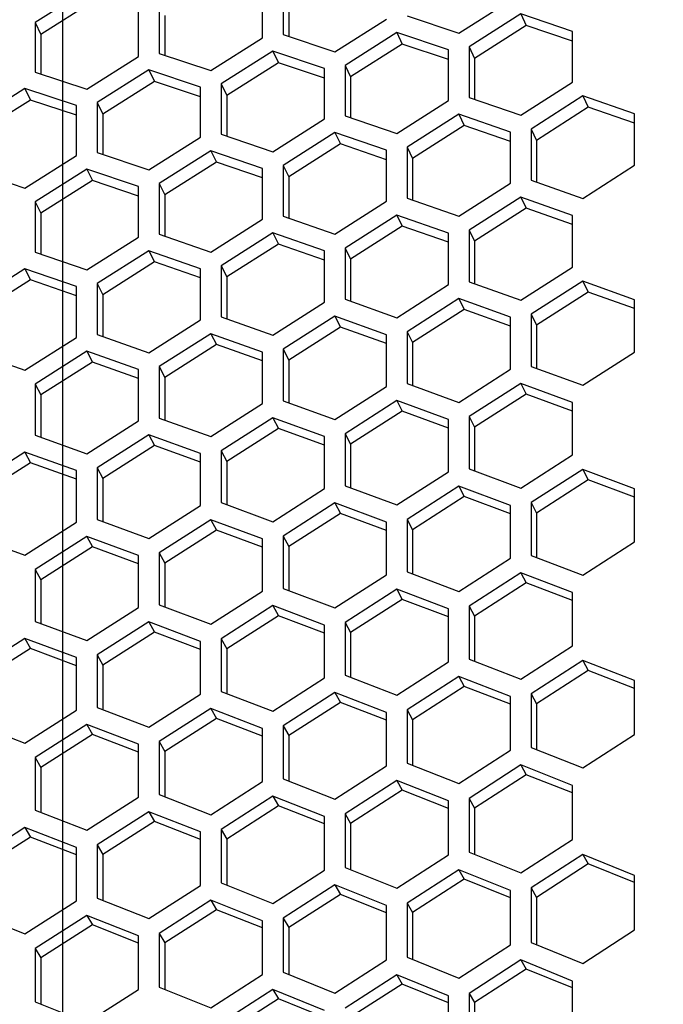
# Model space of a CAD drawing. Header units: millimetres. Extents: x 0 to 420, y 0 to 297.
# Tile 254 of 256: x 243.09 to 246.1, y 231.71 to 236.32. Entities that reach past the tile are written whole.
import ezdxf

# ---------------------------------------------------------------- set-up
doc = ezdxf.new("R2010")
doc.units = ezdxf.units.MM
doc.header["$LTSCALE"] = 23.1
doc.layers.get('0').update_dxf_attribs({"linetype": 'CONTINUOUS'})
doc.layers.add('DIM_PILOTEES', color=7, linetype='CONTINUOUS')
doc.styles.add('TEXTSTYLE_2', font='txt', dxfattribs={"width": 0.97619})
doc.styles.add('TEXTSTYLE_3', font='txt', dxfattribs={"width": 1.071429})
doc.styles.add('TEXTSTYLE_6', font='txt', dxfattribs={"width": 1.178571})
doc.dimstyles.new('DIMSTYLE_1', dxfattribs={"dimtxt": 2.5, "dimasz": 0.1875, "dimexe": 0.125, "dimexo": 0.0625, "dimgap": 1.25, "dimtad": 0, "dimtih": 1, "dimtoh": 1, "dimdsep": 46, "dimtxsty": 'TEXTSTYLE_2', "dimblk": '_FILLED', "dimblk1": '_FILLED', "dimblk2": '_FILLED', "dimcen": 0.09, "dimazin": 2, "dimtfac": 1, "dimtofl": 0, "dimtmove": 0, "dimatfit": 3, "dimldrblk": '_FILLED', "dimfxl": 1, "dimtolj": 1, "dimarcsym": 0})
doc.dimstyles.new('DIMSTYLE_2', dxfattribs={"dimtxt": 2.5, "dimasz": 0.1875, "dimexe": 0.125, "dimexo": 0.0625, "dimgap": 1.25, "dimtad": 0, "dimtih": 1, "dimtoh": 1, "dimdsep": 46, "dimtxsty": 'TEXTSTYLE_3', "dimblk": '_FILLED', "dimblk1": '_FILLED', "dimblk2": '_FILLED', "dimcen": 0.09, "dimazin": 2, "dimtfac": 1, "dimtofl": 0, "dimtmove": 0, "dimatfit": 3, "dimldrblk": '_FILLED', "dimfxl": 1, "dimtolj": 1, "dimarcsym": 0})
doc.dimstyles.new('DIMSTYLE_5', dxfattribs={"dimtxt": 2.5, "dimasz": 0.1875, "dimexe": 0.125, "dimexo": 0.0625, "dimgap": 1.25, "dimtad": 0, "dimtih": 1, "dimtoh": 1, "dimdsep": 46, "dimtxsty": 'TEXTSTYLE_6', "dimblk": '_FILLED', "dimblk1": '_FILLED', "dimblk2": '_FILLED', "dimcen": 0.09, "dimazin": 2, "dimtfac": 1, "dimtofl": 0, "dimtmove": 0, "dimatfit": 3, "dimldrblk": '_FILLED', "dimfxl": 1, "dimtolj": 1, "dimarcsym": 0})

# ---------------------------------------------------------------- blocks, each defined once
blk = doc.blocks.new('_FILLED')
at = {"color": 0, "linetype": 'BYBLOCK'}
blk.add_solid([(0, 0), (-1, 0.167), (-1, -0.167)], dxfattribs=at)
blk = doc.blocks.new('*D0')
at = {"layer": 'DIM_PILOTEES', "color": 2, "linetype": 'CONTINUOUS'}
for p, q in [((218.8808, 254.2086), (215.0951, 254.2086)), ((215.2201, 254.2086), (215.2201, 191.7537)), ((273.8528, 254.2086), (218.8808, 254.2086)), ((215.2201, 129.4471), (215.2201, 186.7537)), ((218.8808, 129.4471), (215.0951, 129.4471)), ((273.8782, 129.4471), (218.8808, 129.4471))]:
    blk.add_line(p, q, dxfattribs=at)
at = {"layer": 'DIM_PILOTEES', "color": 2, "linetype": 'CONTINUOUS', "xscale": 0.1875, "yscale": 0.1875, "zscale": 0.1875}
for p, rotation in [((215.2201, 254.2086), 90), ((215.2201, 129.4471), 270)]:
    blk.add_blockref('_FILLED', p, dxfattribs=dict(at, rotation=rotation))
at = {"layer": 'DIM_PILOTEES', "color": 2, "linetype": 'CONTINUOUS', "insert": (215.2201, 190.5037), "char_height": 2.5, "width": 10.982143, "attachment_point": 2, "line_spacing_factor": 0.9, "style": 'TEXTSTYLE_2'}
blk.add_mtext('{\\ftxt;\\W0.0001;\\H0.0001;\\~}{\\ftxt;\\W2.9285714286;\\H2.5; }{\\ftxt;\\W0.0001;\\H0.0001;\\~}', dxfattribs=at)
blk = doc.blocks.new('*D1')
at = {"layer": 'DIM_PILOTEES', "color": 2, "linetype": 'CONTINUOUS'}
for p, q in [((226.3883, 264.6125), (226.3883, 265.9875)), ((243.2945, 264.6125), (243.2945, 265.9875)), ((226.3883, 265.8625), (225.8883, 265.8625)), ((243.2945, 265.8625), (243.7945, 265.8625)), ((226.3883, 206.2157), (226.3883, 264.6125)), ((243.2945, 226.5584), (243.2945, 264.6125))]:
    blk.add_line(p, q, dxfattribs=at)
at = {"layer": 'DIM_PILOTEES', "color": 2, "linetype": 'CONTINUOUS', "xscale": 0.1875, "yscale": 0.1875, "zscale": 0.1875}
blk.add_blockref('_FILLED', (226.3883, 265.8625), dxfattribs=at)
at = {"layer": 'DIM_PILOTEES', "color": 2, "linetype": 'CONTINUOUS', "xscale": 0.1875, "yscale": 0.1875, "zscale": 0.1875, "rotation": 180}
blk.add_blockref('_FILLED', (243.2945, 265.8625), dxfattribs=at)
at = {"layer": 'DIM_PILOTEES', "color": 2, "linetype": 'CONTINUOUS', "insert": (235.5503, 267.1125), "char_height": 2.5, "width": 8.035714, "attachment_point": 2, "line_spacing_factor": 0.9, "style": 'TEXTSTYLE_3'}
blk.add_mtext('{\\ftxt;\\W0.0001;\\H0.0001;\\~}{\\ftxt;\\W2.1428571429;\\H2.5; }{\\ftxt;\\W0.0001;\\H0.0001;\\~}', dxfattribs=at)
blk = doc.blocks.new('*D8')
at = {"layer": 'DIM_PILOTEES', "color": 2, "linetype": 'CONTINUOUS'}
for p, q in [((226.3883, 276.7141), (226.3883, 278.0891)), ((276.2211, 276.7141), (276.2211, 278.0891)), ((226.3883, 277.9641), (248.9616, 277.9641)), ((276.2211, 277.9641), (257.3545, 277.9641)), ((226.3883, 206.2157), (226.3883, 276.7141)), ((276.2211, 241.6204), (276.2211, 276.7141))]:
    blk.add_line(p, q, dxfattribs=at)
at = {"layer": 'DIM_PILOTEES', "color": 2, "linetype": 'CONTINUOUS', "xscale": 0.1875, "yscale": 0.1875, "zscale": 0.1875, "rotation": 180}
blk.add_blockref('_FILLED', (226.3883, 277.9641), dxfattribs=at)
at = {"layer": 'DIM_PILOTEES', "color": 2, "linetype": 'CONTINUOUS', "xscale": 0.1875, "yscale": 0.1875, "zscale": 0.1875}
blk.add_blockref('_FILLED', (276.2211, 277.9641), dxfattribs=at)
at = {"layer": 'DIM_PILOTEES', "color": 2, "linetype": 'CONTINUOUS', "insert": (253.158, 279.2141), "char_height": 2.5, "width": 8.839286, "attachment_point": 2, "line_spacing_factor": 0.9, "style": 'TEXTSTYLE_6'}
blk.add_mtext('{\\ftxt;\\W0.0001;\\H0.0001;\\~}{\\ftxt;\\W2.3571428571;\\H2.5; }{\\ftxt;\\W0.0001;\\H0.0001;\\~}', dxfattribs=at)

msp = doc.modelspace()

# ---------------------------------------------------------------- linework, layer by layer
at = {"color": 3, "linetype": 'CONTINUOUS'}
for p, q in [((243.4071, 236.4559), (243.1656, 236.3037)), ((244.2281, 236.2328), (244.2281, 236.4658)), ((244.3247, 236.4805), (244.3247, 236.2474)), ((243.7452, 236.3921), (243.7452, 236.1599)), ((245.1458, 236.2536), (245.3873, 236.4077)), ((243.6486, 236.1454), (243.6486, 236.3774)), ((245.4356, 236.3443), (245.1941, 236.1901)), ((245.677, 236.2624), (245.4356, 236.3443)), ((243.1656, 236.3037), (243.1656, 236.0725)), ((244.5662, 236.1667), (244.8077, 236.3203)), ((244.9043, 236.3349), (245.1458, 236.2536)), ((244.856, 236.2571), (244.6145, 236.1034)), ((245.0975, 236.1757), (244.856, 236.2571)), ((245.677, 236.0249), (245.677, 236.2624)), ((243.9867, 236.0797), (244.2281, 236.2328)), ((244.3247, 236.2474), (244.5662, 236.1667)), ((243.7452, 236.1599), (243.9867, 236.0797)), ((244.2764, 236.17), (244.035, 236.0167)), ((244.5179, 236.089), (244.2764, 236.17)), ((245.0975, 235.9392), (245.0975, 236.1757)), ((245.1941, 236.1901), (245.1941, 235.9535)), ((243.4071, 235.9927), (243.6486, 236.1454)), ((243.1656, 236.0725), (243.4071, 235.9927)), ((243.6969, 236.0828), (243.4554, 235.93)), ((243.9384, 236.0023), (243.6969, 236.0828)), ((244.5179, 235.8534), (244.5179, 236.089)), ((244.6145, 236.1034), (244.6145, 235.8677)), ((245.4356, 235.8703), (245.677, 236.0249)), ((243.1173, 235.9956), (242.8759, 235.8433)), ((243.3588, 235.9156), (243.1173, 235.9956)), ((243.9384, 235.7677), (243.9384, 236.0023)), ((244.035, 236.0167), (244.035, 235.782)), ((243.4554, 235.93), (243.4554, 235.6962)), ((244.856, 235.785), (245.0975, 235.9392)), ((245.1941, 235.9535), (245.4356, 235.8703)), ((245.7253, 235.9606), (245.4839, 235.8058)), ((245.9668, 235.8767), (245.7253, 235.9606)), ((243.3588, 235.682), (243.3588, 235.9156)), ((244.2764, 235.6997), (244.5179, 235.8534)), ((244.6145, 235.8677), (244.856, 235.785)), ((245.1458, 235.8751), (244.9043, 235.7209)), ((245.3873, 235.7917), (245.1458, 235.8751)), ((245.9668, 235.6367), (245.9668, 235.8767)), ((245.3873, 235.5526), (245.3873, 235.7917)), ((245.4839, 235.8058), (245.4839, 235.5666)), ((243.6969, 235.6145), (243.9384, 235.7677)), ((244.035, 235.782), (244.2764, 235.6997)), ((244.5662, 235.7897), (244.3247, 235.6359)), ((244.8077, 235.7067), (244.5662, 235.7897)), ((243.9867, 235.7042), (243.7452, 235.5509)), ((244.2281, 235.6217), (243.9867, 235.7042)), ((244.8077, 235.4686), (244.8077, 235.7067)), ((244.9043, 235.7209), (244.9043, 235.4826)), ((243.1173, 235.5292), (243.3588, 235.682)), ((243.4554, 235.6962), (243.6969, 235.6145)), ((242.8759, 235.6105), (243.1173, 235.5292)), ((243.4071, 235.6188), (243.1656, 235.4659)), ((243.6486, 235.5367), (243.4071, 235.6188)), ((244.2281, 235.3846), (244.2281, 235.6217)), ((244.3247, 235.6359), (244.3247, 235.3986)), ((245.7253, 235.4814), (245.9668, 235.6367)), ((245.4839, 235.5666), (245.7253, 235.4814)), ((243.6486, 235.3006), (243.6486, 235.5367)), ((243.7452, 235.5509), (243.7452, 235.3146)), ((245.1458, 235.3979), (245.3873, 235.5526)), ((244.5662, 235.3144), (244.8077, 235.4686)), ((244.9043, 235.4826), (245.1458, 235.3979)), ((245.4356, 235.4877), (245.1941, 235.3328)), ((245.677, 235.4022), (245.4356, 235.4877)), ((243.1656, 235.4659), (243.1656, 235.2306)), ((243.9867, 235.2308), (244.2281, 235.3846)), ((244.3247, 235.3986), (244.5662, 235.3144)), ((244.856, 235.404), (244.6145, 235.2496)), ((245.0975, 235.319), (244.856, 235.404)), ((245.677, 235.1607), (245.677, 235.4022)), ((245.1941, 235.3328), (245.1941, 235.0921)), ((243.4071, 235.1473), (243.6486, 235.3006)), ((243.7452, 235.3146), (243.9867, 235.2308)), ((244.2764, 235.3202), (244.035, 235.1664)), ((244.5179, 235.2357), (244.2764, 235.3202)), ((245.0975, 235.0784), (245.0975, 235.319)), ((244.6145, 235.2496), (244.6145, 235.0098)), ((243.1656, 235.2306), (243.4071, 235.1473)), ((243.6969, 235.2365), (243.4554, 235.0831)), ((243.9384, 235.1525), (243.6969, 235.2365)), ((244.5179, 234.9961), (244.5179, 235.2357)), ((243.1173, 235.1528), (242.8759, 234.9999)), ((243.3588, 235.0692), (243.1173, 235.1528)), ((243.9384, 234.9138), (243.9384, 235.1525)), ((244.035, 235.1664), (244.035, 234.9275)), ((245.4356, 235.0054), (245.677, 235.1607)), ((243.3588, 234.8316), (243.3588, 235.0692)), ((243.4554, 235.0831), (243.4554, 234.8453)), ((244.856, 234.9236), (245.0975, 235.0784)), ((245.1941, 235.0921), (245.4356, 235.0054)), ((245.7253, 235.0948), (245.4839, 234.9395)), ((245.9668, 235.0074), (245.7253, 235.0948)), ((244.6145, 235.0098), (244.856, 234.9236)), ((245.1458, 235.0128), (244.9043, 234.858)), ((245.3873, 234.9259), (245.1458, 235.0128)), ((244.2764, 234.8418), (244.5179, 234.9961)), ((245.9668, 234.7633), (245.9668, 235.0074)), ((244.035, 234.9275), (244.2764, 234.8418)), ((244.5662, 234.9308), (244.3247, 234.7765)), ((244.8077, 234.8444), (244.5662, 234.9308)), ((245.3873, 234.6828), (245.3873, 234.9259)), ((245.4839, 234.9395), (245.4839, 234.6962)), ((243.6969, 234.76), (243.9384, 234.9138)), ((243.1173, 234.6782), (243.3588, 234.8316)), ((243.4554, 234.8453), (243.6969, 234.76)), ((243.9867, 234.8489), (243.7452, 234.695)), ((244.2281, 234.7629), (243.9867, 234.8489)), ((244.8077, 234.6023), (244.8077, 234.8444)), ((244.9043, 234.858), (244.9043, 234.6157)), ((242.8759, 234.763), (243.1173, 234.6782)), ((243.4071, 234.7669), (243.1656, 234.6135)), ((243.6486, 234.6814), (243.4071, 234.7669)), ((244.2281, 234.5218), (244.2281, 234.7629)), ((244.3247, 234.7765), (244.3247, 234.5352)), ((245.7253, 234.6076), (245.9668, 234.7633)), ((243.7452, 234.695), (243.7452, 234.4547)), ((245.4839, 234.6962), (245.7253, 234.6076)), ((243.6486, 234.4412), (243.6486, 234.6814)), ((245.1458, 234.5275), (245.3873, 234.6828)), ((243.1656, 234.6135), (243.1656, 234.3741)), ((244.5662, 234.4475), (244.8077, 234.6023)), ((244.9043, 234.6157), (245.1458, 234.5275)), ((245.4356, 234.6164), (245.1941, 234.461)), ((245.677, 234.5274), (245.4356, 234.6164)), ((243.9867, 234.3675), (244.2281, 234.5218)), ((244.3247, 234.5352), (244.5662, 234.4475)), ((244.856, 234.5361), (244.6145, 234.3813)), ((245.0975, 234.4477), (244.856, 234.5361)), ((245.677, 234.2819), (245.677, 234.5274)), ((244.2764, 234.4559), (244.035, 234.3015)), ((244.5179, 234.368), (244.2764, 234.4559)), ((245.1941, 234.461), (245.1941, 234.2163)), ((243.4071, 234.2874), (243.6486, 234.4412)), ((243.7452, 234.4547), (243.9867, 234.3675)), ((245.0975, 234.2032), (245.0975, 234.4477)), ((243.1656, 234.3741), (243.4071, 234.2874)), ((243.6969, 234.3757), (243.4554, 234.2218)), ((243.9384, 234.2882), (243.6969, 234.3757)), ((244.5179, 234.1244), (244.5179, 234.368)), ((244.6145, 234.3813), (244.6145, 234.1376)), ((243.1173, 234.2954), (242.8759, 234.142)), ((243.3588, 234.2085), (243.1173, 234.2954)), ((243.9384, 234.0457), (243.9384, 234.2882)), ((244.035, 234.3015), (244.035, 234.0588)), ((245.4356, 234.1262), (245.677, 234.2819)), ((243.3588, 233.9669), (243.3588, 234.2085)), ((243.4554, 234.2218), (243.4554, 233.98)), ((244.856, 234.0479), (245.0975, 234.2032)), ((245.1941, 234.2163), (245.4356, 234.1262)), ((245.7253, 234.2146), (245.4839, 234.0588)), ((245.9668, 234.1237), (245.7253, 234.2146)), ((244.6145, 234.1376), (244.856, 234.0479)), ((245.1458, 234.1362), (244.9043, 233.9808)), ((245.3873, 234.0458), (245.1458, 234.1362)), ((244.2764, 233.9697), (244.5179, 234.1244)), ((245.9668, 233.8758), (245.9668, 234.1237)), ((243.6969, 233.8914), (243.9384, 234.0457)), ((244.035, 234.0588), (244.2764, 233.9697)), ((244.5662, 234.0577), (244.3247, 233.9029)), ((244.8077, 233.9678), (244.5662, 234.0577)), ((245.3873, 233.7989), (245.3873, 234.0458)), ((245.4839, 234.0588), (245.4839, 233.8117)), ((243.1173, 233.8131), (243.3588, 233.9669)), ((243.4554, 233.98), (243.6969, 233.8914)), ((243.9867, 233.9792), (243.7452, 233.8249)), ((244.2281, 233.8899), (243.9867, 233.9792)), ((244.8077, 233.7219), (244.8077, 233.9678)), ((244.9043, 233.9808), (244.9043, 233.7347)), ((244.3247, 233.9029), (244.3247, 233.6578)), ((242.8759, 233.9013), (243.1173, 233.8131)), ((243.4071, 233.9008), (243.1656, 233.7469)), ((243.6486, 233.8119), (243.4071, 233.9008)), ((244.2281, 233.6449), (244.2281, 233.8899)), ((245.7253, 233.7196), (245.9668, 233.8758)), ((243.6486, 233.568), (243.6486, 233.8119)), ((243.7452, 233.8249), (243.7452, 233.5808)), ((245.4839, 233.8117), (245.7253, 233.7196)), ((245.1458, 233.6431), (245.3873, 233.7989)), ((243.1656, 233.7469), (243.1656, 233.5038)), ((244.5662, 233.5667), (244.8077, 233.7219)), ((244.9043, 233.7347), (245.1458, 233.6431)), ((245.4356, 233.731), (245.1941, 233.5752)), ((245.677, 233.6387), (245.4356, 233.731)), ((243.9867, 233.4902), (244.2281, 233.6449)), ((244.3247, 233.6578), (244.5662, 233.5667)), ((244.856, 233.6543), (244.6145, 233.499)), ((245.0975, 233.5625), (244.856, 233.6543)), ((245.677, 233.3894), (245.677, 233.6387)), ((243.7452, 233.5808), (243.9867, 233.4902)), ((243.4071, 233.4137), (243.6486, 233.568)), ((244.2764, 233.5776), (244.035, 233.4228)), ((244.5179, 233.4863), (244.2764, 233.5776)), ((245.0975, 233.3142), (245.0975, 233.5625)), ((245.1941, 233.5752), (245.1941, 233.3267)), ((243.1656, 233.5038), (243.4071, 233.4137)), ((243.6969, 233.501), (243.4554, 233.3467)), ((243.9384, 233.4101), (243.6969, 233.501)), ((244.6145, 233.499), (244.6145, 233.2516)), ((244.5179, 233.239), (244.5179, 233.4863)), ((243.1173, 233.4243), (242.8759, 233.2705)), ((243.3588, 233.334), (243.1173, 233.4243)), ((243.9384, 233.1639), (243.9384, 233.4101)), ((244.035, 233.4228), (244.035, 233.1764)), ((245.4356, 233.2332), (245.677, 233.3894)), ((243.3588, 233.0887), (243.3588, 233.334)), ((243.4554, 233.3467), (243.4554, 233.1012)), ((244.856, 233.1586), (245.0975, 233.3142)), ((245.1941, 233.3267), (245.4356, 233.2332)), ((245.7253, 233.3206), (245.4839, 233.1644)), ((245.9668, 233.2264), (245.7253, 233.3206)), ((244.2764, 233.0839), (244.5179, 233.239)), ((244.6145, 233.2516), (244.856, 233.1586)), ((245.1458, 233.2458), (244.9043, 233.0901)), ((245.3873, 233.152), (245.1458, 233.2458)), ((245.9668, 232.9748), (245.9668, 233.2264)), ((244.035, 233.1764), (244.2764, 233.0839)), ((244.5662, 233.1709), (244.3247, 233.0157)), ((244.8077, 233.0777), (244.5662, 233.1709)), ((243.6969, 233.0092), (243.9384, 233.1639)), ((245.3873, 232.9014), (245.3873, 233.152)), ((245.4839, 233.1644), (245.4839, 232.9137)), ((243.1173, 232.9346), (243.3588, 233.0887)), ((243.4554, 233.1012), (243.6969, 233.0092)), ((243.9867, 233.096), (243.7452, 232.9413)), ((244.2281, 233.0033), (243.9867, 233.096)), ((244.8077, 232.8281), (244.8077, 233.0777)), ((244.9043, 233.0901), (244.9043, 232.8403)), ((242.8759, 233.026), (243.1173, 232.9346)), ((243.4071, 233.0211), (243.1656, 232.8669)), ((243.6486, 232.9289), (243.4071, 233.0211)), ((244.2281, 232.7547), (244.2281, 233.0033)), ((244.3247, 233.0157), (244.3247, 232.7669)), ((243.7452, 232.9413), (243.7452, 232.6936)), ((245.7253, 232.8183), (245.9668, 232.9748)), ((243.6486, 232.6813), (243.6486, 232.9289)), ((245.1458, 232.7454), (245.3873, 232.9014)), ((245.4839, 232.9137), (245.7253, 232.8183)), ((243.1656, 232.8669), (243.1656, 232.6202)), ((244.5662, 232.6725), (244.8077, 232.8281)), ((244.9043, 232.8403), (245.1458, 232.7454)), ((245.4356, 232.8321), (245.1941, 232.676)), ((245.677, 232.7365), (245.4356, 232.8321)), ((243.9867, 232.5997), (244.2281, 232.7547)), ((244.3247, 232.7669), (244.5662, 232.6725)), ((244.856, 232.7591), (244.6145, 232.6035)), ((245.0975, 232.6639), (244.856, 232.7591)), ((245.677, 232.4836), (245.677, 232.7365)), ((243.4071, 232.5268), (243.6486, 232.6813)), ((243.7452, 232.6936), (243.9867, 232.5997)), ((244.2764, 232.686), (244.035, 232.5309)), ((244.5179, 232.5914), (244.2764, 232.686)), ((245.0975, 232.4121), (245.0975, 232.6639)), ((245.1941, 232.676), (245.1941, 232.424)), ((243.1656, 232.6202), (243.4071, 232.5268)), ((243.6969, 232.613), (243.4554, 232.4584)), ((243.9384, 232.5188), (243.6969, 232.613)), ((244.5179, 232.3405), (244.5179, 232.5914)), ((244.6145, 232.6035), (244.6145, 232.3525)), ((243.1173, 232.5399), (242.8759, 232.3858)), ((243.3588, 232.4463), (243.1173, 232.5399)), ((244.035, 232.5309), (244.035, 232.2809)), ((243.9384, 232.269), (243.9384, 232.5188)), ((245.4356, 232.3272), (245.677, 232.4836)), ((243.3588, 232.1975), (243.3588, 232.4463)), ((243.4554, 232.4584), (243.4554, 232.2094)), ((244.856, 232.2562), (245.0975, 232.4121)), ((245.1941, 232.424), (245.4356, 232.3272)), ((245.7253, 232.4135), (245.4839, 232.257)), ((245.9668, 232.316), (245.7253, 232.4135)), ((244.2764, 232.1851), (244.5179, 232.3405)), ((244.6145, 232.3525), (244.856, 232.2562)), ((245.1458, 232.3423), (244.9043, 232.1863)), ((245.3873, 232.2452), (245.1458, 232.3423)), ((245.9668, 232.0608), (245.9668, 232.316)), ((243.6969, 232.1141), (243.9384, 232.269)), ((244.035, 232.2809), (244.2764, 232.1851)), ((244.5662, 232.271), (244.3247, 232.1156)), ((244.8077, 232.1745), (244.5662, 232.271)), ((245.3873, 231.9911), (245.3873, 232.2452)), ((245.4839, 232.257), (245.4839, 232.0027)), ((243.4554, 232.2094), (243.6969, 232.1141)), ((243.9867, 232.1998), (243.7452, 232.0448)), ((244.2281, 232.1038), (243.9867, 232.1998)), ((243.1173, 232.0431), (243.3588, 232.1975)), ((244.8077, 231.9214), (244.8077, 232.1745)), ((244.9043, 232.1863), (244.9043, 231.933)), ((242.8759, 232.1378), (243.1173, 232.0431)), ((243.4071, 232.1286), (243.1656, 231.9741)), ((243.6486, 232.0331), (243.4071, 232.1286)), ((244.3247, 232.1156), (244.3247, 231.8633)), ((244.2281, 231.8517), (244.2281, 232.1038)), ((245.7253, 231.9041), (245.9668, 232.0608)), ((243.6486, 231.782), (243.6486, 232.0331)), ((243.7452, 232.0448), (243.7452, 231.7936)), ((243.1656, 231.9741), (243.1656, 231.7239)), ((245.1458, 231.8349), (245.3873, 231.9911)), ((245.4839, 232.0027), (245.7253, 231.9041)), ((244.9043, 231.933), (245.1458, 231.8349)), ((244.5662, 231.7657), (244.8077, 231.9214)), ((245.4356, 231.9205), (245.1941, 231.7642)), ((245.677, 231.8216), (245.4356, 231.9205)), ((243.9867, 231.6965), (244.2281, 231.8517)), ((244.3247, 231.8633), (244.5662, 231.7657)), ((244.856, 231.8511), (244.6145, 231.6953)), ((245.0975, 231.7527), (244.856, 231.8511)), ((243.7452, 231.7936), (243.9867, 231.6965)), ((245.677, 231.5653), (245.677, 231.8216)), ((243.4071, 231.6273), (243.6486, 231.782)), ((244.2764, 231.7817), (244.035, 231.6264)), ((244.5179, 231.6838), (244.2764, 231.7817)), ((245.0975, 231.4974), (245.0975, 231.7527)), ((245.1941, 231.7642), (245.1941, 231.5087)), ((243.1656, 231.7239), (243.4071, 231.6273))]:
    msp.add_line(p, q, dxfattribs=at)
at = {"color": 7, "linetype": 'CONTINUOUS'}
for p, q in [((243.433, 236.4006), (243.1915, 236.2487)), ((244.3506, 236.4255), (244.3506, 236.2388)), ((245.4356, 236.3443), (245.4614, 236.2901)), ((243.1656, 236.3037), (243.1915, 236.2487)), ((243.7711, 236.3371), (243.7711, 236.1514)), ((244.856, 236.2571), (244.8819, 236.2029)), ((245.4614, 236.2901), (245.22, 236.1362)), ((245.677, 236.2172), (245.4614, 236.2901)), ((243.1915, 236.2487), (243.1915, 236.064)), ((244.2764, 236.17), (244.3023, 236.1158)), ((244.8819, 236.2029), (244.6404, 236.0495)), ((245.0975, 236.1305), (244.8819, 236.2029)), ((245.1941, 236.1901), (245.22, 236.1362)), ((244.3023, 236.1158), (244.0608, 235.9628)), ((244.5179, 236.0437), (244.3023, 236.1158)), ((245.22, 236.1362), (245.22, 235.9446)), ((243.6969, 236.0828), (243.7228, 236.0286)), ((244.6145, 236.1034), (244.6404, 236.0495)), ((243.7228, 236.0286), (243.4813, 235.8761)), ((243.9384, 235.957), (243.7228, 236.0286)), ((244.6404, 236.0495), (244.6404, 235.8589)), ((243.1173, 235.9956), (243.1432, 235.9414)), ((244.035, 236.0167), (244.0608, 235.9628)), ((243.1432, 235.9414), (242.9017, 235.7894)), ((243.3588, 235.8702), (243.1432, 235.9414)), ((243.4554, 235.93), (243.4813, 235.8761)), ((244.0608, 235.9628), (244.0608, 235.7732)), ((245.7253, 235.9606), (245.7512, 235.9075)), ((245.7512, 235.9075), (245.5097, 235.753)), ((245.9668, 235.8328), (245.7512, 235.9075)), ((243.4813, 235.8761), (243.4813, 235.6875)), ((245.1458, 235.8751), (245.1717, 235.822)), ((245.1717, 235.822), (244.9302, 235.668)), ((245.3873, 235.7477), (245.1717, 235.822)), ((245.4839, 235.8058), (245.5097, 235.753)), ((244.5662, 235.7897), (244.5921, 235.7365)), ((245.5097, 235.753), (245.5097, 235.5575)), ((243.9867, 235.7042), (244.0125, 235.6511)), ((244.5921, 235.7365), (244.3506, 235.583)), ((244.8077, 235.6627), (244.5921, 235.7365)), ((244.9043, 235.7209), (244.9302, 235.668)), ((244.9302, 235.668), (244.9302, 235.4736)), ((243.4071, 235.6188), (243.433, 235.5656)), ((244.0125, 235.6511), (243.7711, 235.498)), ((244.2281, 235.5777), (244.0125, 235.6511)), ((244.3247, 235.6359), (244.3506, 235.583)), ((243.433, 235.5656), (243.1915, 235.4131)), ((243.6486, 235.4927), (243.433, 235.5656)), ((244.3506, 235.583), (244.3506, 235.3896)), ((243.7452, 235.5509), (243.7711, 235.498)), ((243.7711, 235.498), (243.7711, 235.3056)), ((245.4356, 235.4877), (245.4614, 235.4356)), ((243.1656, 235.4659), (243.1915, 235.4131)), ((245.4614, 235.4356), (245.22, 235.2811)), ((245.677, 235.3596), (245.4614, 235.4356)), ((243.1915, 235.4131), (243.1915, 235.2217)), ((244.856, 235.404), (244.8819, 235.3519)), ((244.8819, 235.3519), (244.6404, 235.1978)), ((245.0975, 235.2763), (244.8819, 235.3519)), ((245.1941, 235.3328), (245.22, 235.2811)), ((244.2764, 235.3202), (244.3023, 235.2681)), ((244.3023, 235.2681), (244.0608, 235.1146)), ((244.5179, 235.193), (244.3023, 235.2681)), ((244.6145, 235.2496), (244.6404, 235.1978)), ((245.22, 235.2811), (245.22, 235.0828)), ((243.6969, 235.2365), (243.7228, 235.1844)), ((244.6404, 235.1978), (244.6404, 235.0006)), ((243.1173, 235.1528), (243.1432, 235.1007)), ((243.7228, 235.1844), (243.4813, 235.0313)), ((243.9384, 235.1097), (243.7228, 235.1844)), ((244.035, 235.1664), (244.0608, 235.1146)), ((243.1432, 235.1007), (242.9017, 234.9481)), ((243.3588, 235.0264), (243.1432, 235.1007)), ((244.0608, 235.1146), (244.0608, 234.9184)), ((243.4554, 235.0831), (243.4813, 235.0313)), ((245.7253, 235.0948), (245.7512, 235.0438)), ((243.4813, 235.0313), (243.4813, 234.8362)), ((245.1458, 235.0128), (245.1717, 234.9618)), ((245.7512, 235.0438), (245.5097, 234.8888)), ((245.9668, 234.966), (245.7512, 235.0438)), ((245.1717, 234.9618), (244.9302, 234.8073)), ((245.3873, 234.8845), (245.1717, 234.9618)), ((244.5662, 234.9308), (244.5921, 234.8798)), ((245.4839, 234.9395), (245.5097, 234.8888)), ((244.5921, 234.8798), (244.3506, 234.7258)), ((244.8077, 234.8029), (244.5921, 234.8798)), ((245.5097, 234.8888), (245.5097, 234.6868)), ((243.9867, 234.8489), (244.0125, 234.7979)), ((244.9043, 234.858), (244.9302, 234.8073)), ((244.0125, 234.7979), (243.7711, 234.6443)), ((244.2281, 234.7214), (244.0125, 234.7979)), ((244.9302, 234.8073), (244.9302, 234.6063)), ((243.4071, 234.7669), (243.433, 234.7159)), ((244.3247, 234.7765), (244.3506, 234.7258)), ((243.433, 234.7159), (243.1915, 234.5628)), ((243.6486, 234.6398), (243.433, 234.7159)), ((243.7452, 234.695), (243.7711, 234.6443)), ((244.3506, 234.7258), (244.3506, 234.5258)), ((243.7711, 234.6443), (243.7711, 234.4453)), ((243.1656, 234.6135), (243.1915, 234.5628)), ((245.4356, 234.6164), (245.4614, 234.5665)), ((243.1915, 234.5628), (243.1915, 234.3649)), ((245.4614, 234.5665), (245.22, 234.4114)), ((245.677, 234.4874), (245.4614, 234.5665)), ((244.856, 234.5361), (244.8819, 234.4862)), ((244.2764, 234.4559), (244.3023, 234.406)), ((244.8819, 234.4862), (244.6404, 234.3317)), ((245.0975, 234.4076), (244.8819, 234.4862)), ((245.1941, 234.461), (245.22, 234.4114)), ((245.22, 234.4114), (245.22, 234.2067)), ((243.6969, 234.3757), (243.7228, 234.3258)), ((244.3023, 234.406), (244.0608, 234.2519)), ((244.5179, 234.3278), (244.3023, 234.406)), ((244.6145, 234.3813), (244.6404, 234.3317)), ((243.7228, 234.3258), (243.4813, 234.1722)), ((243.9384, 234.248), (243.7228, 234.3258)), ((244.6404, 234.3317), (244.6404, 234.128)), ((243.1173, 234.2954), (243.1432, 234.2455)), ((244.035, 234.3015), (244.0608, 234.2519)), ((243.1432, 234.2455), (242.9017, 234.0924)), ((243.3588, 234.1682), (243.1432, 234.2455)), ((244.0608, 234.2519), (244.0608, 234.0493)), ((243.4554, 234.2218), (243.4813, 234.1722)), ((245.7253, 234.2146), (245.7512, 234.1658)), ((243.4813, 234.1722), (243.4813, 233.9706)), ((245.1458, 234.1362), (245.1717, 234.0874)), ((245.7512, 234.1658), (245.5097, 234.0103)), ((245.9668, 234.085), (245.7512, 234.1658)), ((245.1717, 234.0874), (244.9302, 233.9323)), ((245.3873, 234.007), (245.1717, 234.0874)), ((244.5662, 234.0577), (244.5921, 234.0089)), ((245.4839, 234.0588), (245.5097, 234.0103)), ((244.5921, 234.0089), (244.3506, 233.8544)), ((244.8077, 233.929), (244.5921, 234.0089)), ((245.5097, 234.0103), (245.5097, 233.8019)), ((243.9867, 233.9792), (244.0125, 233.9304)), ((244.9043, 233.9808), (244.9302, 233.9323)), ((244.0125, 233.9304), (243.7711, 233.7764)), ((244.2281, 233.8509), (244.0125, 233.9304)), ((244.3247, 233.9029), (244.3506, 233.8544)), ((244.9302, 233.9323), (244.9302, 233.7249)), ((243.4071, 233.9008), (243.433, 233.852)), ((243.433, 233.852), (243.1915, 233.6984)), ((243.6486, 233.7729), (243.433, 233.852)), ((243.7452, 233.8249), (243.7711, 233.7764)), ((244.3506, 233.8544), (244.3506, 233.648)), ((243.7711, 233.7764), (243.7711, 233.5711)), ((243.1656, 233.7469), (243.1915, 233.6984)), ((245.4356, 233.731), (245.4614, 233.6833)), ((243.1915, 233.6984), (243.1915, 233.4942)), ((245.4614, 233.6833), (245.22, 233.5278)), ((245.677, 233.6012), (245.4614, 233.6833)), ((244.856, 233.6543), (244.8819, 233.6066)), ((244.8819, 233.6066), (244.6404, 233.4516)), ((245.0975, 233.5249), (244.8819, 233.6066)), ((244.2764, 233.5776), (244.3023, 233.5299)), ((245.1941, 233.5752), (245.22, 233.5278)), ((243.6969, 233.501), (243.7228, 233.4533)), ((244.3023, 233.5299), (244.0608, 233.3755)), ((244.5179, 233.4487), (244.3023, 233.5299)), ((244.6145, 233.499), (244.6404, 233.4516)), ((245.22, 233.5278), (245.22, 233.3167)), ((243.7228, 233.4533), (243.4813, 233.2993)), ((243.9384, 233.3725), (243.7228, 233.4533)), ((244.6404, 233.4516), (244.6404, 233.2416)), ((243.1173, 233.4243), (243.1432, 233.3766)), ((244.035, 233.4228), (244.0608, 233.3755)), ((243.1432, 233.3766), (242.9017, 233.2231)), ((243.3588, 233.2963), (243.1432, 233.3766)), ((244.0608, 233.3755), (244.0608, 233.1665)), ((243.4554, 233.3467), (243.4813, 233.2993)), ((245.7253, 233.3206), (245.7512, 233.2741)), ((243.4813, 233.2993), (243.4813, 233.0914)), ((245.7512, 233.2741), (245.5097, 233.1182)), ((245.9668, 233.1902), (245.7512, 233.2741)), ((245.1458, 233.2458), (245.1717, 233.1992)), ((244.5662, 233.1709), (244.5921, 233.1243)), ((245.1717, 233.1992), (244.9302, 233.0438)), ((245.3873, 233.1158), (245.1717, 233.1992)), ((244.5921, 233.1243), (244.3506, 232.9694)), ((244.8077, 233.0414), (244.5921, 233.1243)), ((245.4839, 233.1644), (245.5097, 233.1182)), ((243.9867, 233.096), (244.0125, 233.0494)), ((244.9043, 233.0901), (244.9302, 233.0438)), ((245.5097, 233.1182), (245.5097, 232.9035)), ((244.0125, 233.0494), (243.7711, 232.8951)), ((244.2281, 232.967), (244.0125, 233.0494)), ((244.9302, 233.0438), (244.9302, 232.8301)), ((243.4071, 233.0211), (243.433, 232.9746)), ((244.3247, 233.0157), (244.3506, 232.9694)), ((243.433, 232.9746), (243.1915, 232.8207)), ((243.6486, 232.8925), (243.433, 232.9746)), ((243.7452, 232.9413), (243.7711, 232.8951)), ((244.3506, 232.9694), (244.3506, 232.7568)), ((243.7711, 232.8951), (243.7711, 232.6835)), ((243.1656, 232.8669), (243.1915, 232.8207)), ((243.1915, 232.8207), (243.1915, 232.6102)), ((245.4356, 232.8321), (245.4614, 232.7867)), ((244.856, 232.7591), (244.8819, 232.7136)), ((245.4614, 232.7867), (245.22, 232.6309)), ((245.677, 232.7016), (245.4614, 232.7867)), ((244.8819, 232.7136), (244.6404, 232.5584)), ((245.0975, 232.629), (244.8819, 232.7136)), ((244.2764, 232.686), (244.3023, 232.6406)), ((245.1941, 232.676), (245.22, 232.6309)), ((244.3023, 232.6406), (244.0608, 232.4858)), ((244.5179, 232.5564), (244.3023, 232.6406)), ((245.22, 232.6309), (245.22, 232.4137)), ((243.7228, 232.5675), (243.4813, 232.4132)), ((243.6969, 232.613), (243.7228, 232.5675)), ((243.9384, 232.4838), (243.7228, 232.5675)), ((244.6145, 232.6035), (244.6404, 232.5584)), ((243.1173, 232.5399), (243.1432, 232.4945)), ((244.035, 232.5309), (244.0608, 232.4858)), ((244.6404, 232.5584), (244.6404, 232.3422)), ((243.1432, 232.4945), (242.9017, 232.3407)), ((243.3588, 232.4112), (243.1432, 232.4945)), ((244.0608, 232.4858), (244.0608, 232.2707)), ((243.4554, 232.4584), (243.4813, 232.4132)), ((243.4813, 232.4132), (243.4813, 232.1992)), ((245.7253, 232.4135), (245.7512, 232.3692)), ((245.1458, 232.3423), (245.1717, 232.2979)), ((245.7512, 232.3692), (245.5097, 232.213)), ((245.9668, 232.2824), (245.7512, 232.3692)), ((245.1717, 232.2979), (244.9302, 232.1423)), ((245.3873, 232.2116), (245.1717, 232.2979)), ((244.5662, 232.271), (244.5921, 232.2267)), ((245.4839, 232.257), (245.5097, 232.213)), ((243.9867, 232.1998), (244.0125, 232.1555)), ((244.5921, 232.2267), (244.3506, 232.0716)), ((244.8077, 232.1409), (244.5921, 232.2267)), ((245.5097, 232.213), (245.5097, 231.9922)), ((244.0125, 232.1555), (243.7711, 232.0009)), ((244.2281, 232.0701), (244.0125, 232.1555)), ((244.9043, 232.1863), (244.9302, 232.1423)), ((243.4071, 232.1286), (243.433, 232.0842)), ((244.3247, 232.1156), (244.3506, 232.0716)), ((244.9302, 232.1423), (244.9302, 231.9225)), ((243.433, 232.0842), (243.1915, 231.9301)), ((243.6486, 231.9993), (243.433, 232.0842)), ((244.3506, 232.0716), (244.3506, 231.8529)), ((243.7452, 232.0448), (243.7711, 232.0009)), ((243.1656, 231.9741), (243.1915, 231.9301)), ((243.7711, 232.0009), (243.7711, 231.7832)), ((243.1915, 231.9301), (243.1915, 231.7136)), ((245.4614, 231.8773), (245.22, 231.7213)), ((245.4356, 231.9205), (245.4614, 231.8773)), ((245.677, 231.7893), (245.4614, 231.8773)), ((244.856, 231.8511), (244.8819, 231.8079)), ((244.8819, 231.8079), (244.6404, 231.6525)), ((245.0975, 231.7204), (244.8819, 231.8079)), ((244.3023, 231.7385), (244.0608, 231.5836)), ((244.2764, 231.7817), (244.3023, 231.7385)), ((244.5179, 231.6515), (244.3023, 231.7385)), ((245.1941, 231.7642), (245.22, 231.7213)), ((245.22, 231.7213), (245.22, 231.498))]:
    msp.add_line(p, q, dxfattribs=at)

# ---------------------------------------------------------------- dimensions: what is measured, and where the dimension line sits
at = {"layer": 'DIM_PILOTEES', "color": 2, "linetype": 'CONTINUOUS'}
for base, p1, p2, angle, text, dimstyle, picture, middle in [((226.3883, 277.9641), (276.2211, 241.5579), (226.3883, 206.1532), 180, '{\\ftxt;\\W0.0001;\\H0.0001;\\~}{\\ftxt;\\W2.3571428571;\\H2.5; }{\\ftxt;\\W0.0001;\\H0.0001;\\~}', 'DIMSTYLE_5', '*D8', (250.2116, 276.7141)), ((226.3883, 265.8625), (243.2945, 226.4959), (226.3883, 206.1532), 180, '{\\ftxt;\\W0.0001;\\H0.0001;\\~}{\\ftxt;\\W2.1428571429;\\H2.5; }{\\ftxt;\\W0.0001;\\H0.0001;\\~}', 'DIMSTYLE_2', '*D1', (232.8717, 264.6125)), ((215.2201, 254.2086), (273.9407, 129.4471), (273.9153, 254.2086), 90, '{\\ftxt;\\W0.0001;\\H0.0001;\\~}{\\ftxt;\\W2.9285714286;\\H2.5; }{\\ftxt;\\W0.0001;\\H0.0001;\\~}', 'DIMSTYLE_1', '*D0', (211.5594, 188.0037))]:
    dim = msp.add_linear_dim(base=base, p1=p1, p2=p2, angle=angle, text=text, dimstyle=dimstyle, dxfattribs=at)
    dim.commit()
    dim.dimension.update_dxf_attribs({"geometry": picture, "text_midpoint": middle, "dimtype": 160})

doc.saveas('drawing.dxf')
